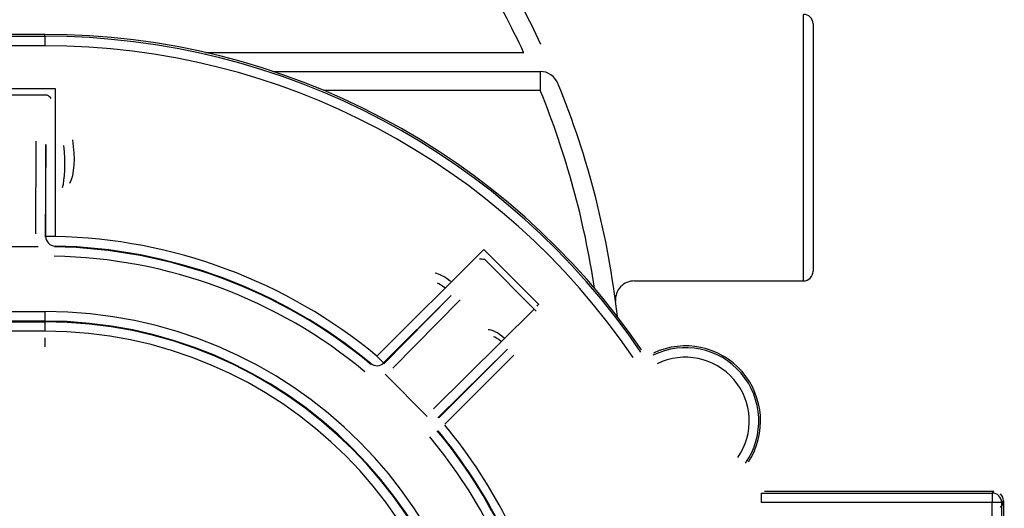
# Model space of a CAD drawing. Header units: inches. Extents: x 136.3 to 172.2, y 89.4 to 124.6.
# Tile 11 of 12: x 157 to 170, y 110.3 to 116.8. Entities that reach past the tile are written whole.
import ezdxf

# ---------------------------------------------------------------- set-up
doc = ezdxf.new("R2010")
doc.units = ezdxf.units.IN
doc.header["$MEASUREMENT"] = 0
doc.layers.add('N0', color=255, linetype='Continuous')

msp = doc.modelspace()

# ---------------------------------------------------------------- linework, layer by layer
at = {"layer": 'N0', "color": 255}
for p, q in [((167.347, 113.311), (167.347, 116.829)), ((167.473, 116.703), (167.473, 113.437)), ((157.331, 116.564), (148.914, 116.564)), ((148.914, 116.54), (157.331, 116.54)), ((157.331, 116.54), (157.331, 116.564)), ((157.331, 116.54), (157.331, 116.415)), ((157.331, 116.415), (148.914, 116.415)), ((159.449, 116.326), (163.652, 116.326)), ((160.347, 116.075), (163.871, 116.075)), ((163.871, 116.075), (163.871, 115.824)), ((156.19, 115.849), (157.468, 115.849)), ((157.468, 115.849), (157.468, 113.896)), ((157.362, 115.762), (156.295, 115.762)), ((163.871, 115.824), (161.016, 115.824)), ((157.209, 113.932), (157.217, 115.156)), ((157.342, 115.113), (157.334, 113.889)), ((157.342, 113.896), (157.342, 115.113)), ((157.468, 113.896), (157.342, 113.896)), ((157.242, 113.761), (156.415, 113.761)), ((161.715, 112.317), (163.125, 113.727)), ((163.125, 113.727), (163.854, 112.998)), ((163.792, 112.937), (163.138, 113.591)), ((165.115, 113.311), (167.347, 113.311)), ((162.693, 113.118), (161.803, 112.228)), ((161.804, 112.217), (162.693, 113.118)), ((162.812, 113.06), (161.923, 112.159)), ((148.914, 112.906), (157.331, 112.906)), ((157.331, 112.906), (157.331, 112.78)), ((162.46, 111.622), (163.792, 112.937)), ((157.331, 112.78), (148.914, 112.78)), ((148.914, 112.771), (157.331, 112.771)), ((157.331, 112.78), (157.331, 112.771)), ((157.331, 112.771), (157.331, 112.646)), ((157.331, 112.646), (148.914, 112.646)), ((157.331, 112.558), (157.331, 112.44)), ((163.438, 112.41), (162.519, 111.503)), ((162.53, 111.502), (163.438, 112.41)), ((163.52, 112.329), (162.611, 111.42)), ((161.715, 112.317), (161.803, 112.228)), ((162.379, 111.52), (161.822, 112.078)), ((166.786, 110.51), (166.786, 110.385)), ((166.786, 110.51), (169.836, 110.51)), ((166.832, 110.534), (169.86, 110.534)), ((169.836, 110.51), (169.86, 110.534)), ((169.836, 110.51), (169.836, 110.385)), ((169.836, 110.385), (166.786, 110.385)), ((169.836, 108.623), (169.836, 110.385)), ((169.961, 110.385), (169.836, 110.385)), ((169.985, 110.409), (169.961, 110.385)), ((169.961, 110.385), (169.961, 108.623)), ((169.985, 110.409), (169.985, 108.646))]:
    msp.add_line(p, q, dxfattribs=at)
for points in [[(163.839, 116.827, 2.052268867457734e-289, 2.052268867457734e-289, -0.012623), (164.102, 116.366, 2.052268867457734e-289, 2.052268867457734e-289, -0.01407), (164.343, 115.883, 2.052268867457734e-289, 2.052268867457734e-289, -0.013929), (164.556, 115.391, 2.052268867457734e-289, 2.052268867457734e-289, -0.014468), (164.742, 114.882, 2.052268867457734e-289, 2.052268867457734e-289, -0.014576), (164.898, 114.364, 2.052268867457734e-289, 2.052268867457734e-289, -0.014709), (165.022, 113.84, 2.052268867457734e-289, 2.052268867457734e-289, -0.019368), (165.115, 113.311, 2.052268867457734e-289, 2.052268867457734e-289, 0)], [(163.652, 116.326, 2.052268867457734e-289, 2.052268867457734e-289, 0), (163.696, 116.347, 2.052268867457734e-289, 2.052268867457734e-289, 0), (163.739, 116.367, 2.052268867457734e-289, 2.052268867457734e-289, 0), (163.779, 116.385, 2.052268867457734e-289, 2.052268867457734e-289, 0), (163.813, 116.401, 2.052268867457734e-289, 2.052268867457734e-289, 0), (163.841, 116.414, 2.052268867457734e-289, 2.052268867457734e-289, 0), (163.862, 116.424, 2.052268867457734e-289, 2.052268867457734e-289, 0), (163.875, 116.43, 2.052268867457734e-289, 2.052268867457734e-289, 0), (163.88, 116.432, 2.052268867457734e-289, 2.052268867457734e-289, 0)], [(163.88, 116.432, 2.052268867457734e-289, 2.052268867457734e-289, -0.002631), (163.912, 116.364, 2.052268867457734e-289, 2.052268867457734e-289, -0.002798), (163.946, 116.288, 2.052268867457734e-289, 2.052268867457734e-289, -0.001635), (163.98, 116.212, 2.052268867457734e-289, 2.052268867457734e-289, -0.001741), (164.012, 116.139, 2.052268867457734e-289, 2.052268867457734e-289, -0.00181), (164.043, 116.065, 2.052268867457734e-289, 2.052268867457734e-289, -0.001719), (164.074, 115.99, 2.052268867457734e-289, 2.052268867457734e-289, -0.00066), (164.104, 115.919, 2.052268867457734e-289, 2.052268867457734e-289, 0)], [(163.871, 116.075, 2.052268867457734e-289, 2.052268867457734e-289, -0.995489), (163.842, 116.111, 2.052268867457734e-289, 2.052268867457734e-289, 0.002329), (163.814, 116.145, 2.052268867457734e-289, 2.052268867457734e-289, 0.002291), (163.781, 116.183, 2.052268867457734e-289, 2.052268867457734e-289, 0.002644), (163.749, 116.22, 2.052268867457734e-289, 2.052268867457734e-289, 0.005264), (163.713, 116.26, 2.052268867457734e-289, 2.052268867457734e-289, 0.002774), (163.683, 116.293, 2.052268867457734e-289, 2.052268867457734e-289, 0.003622), (163.652, 116.326, 2.052268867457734e-289, 2.052268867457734e-289, 0)], [(157.362, 115.762, 2.052268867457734e-289, 2.052268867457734e-289, -0.000314), (157.378, 115.775, 2.052268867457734e-289, 2.052268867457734e-289, 0.000445), (157.396, 115.79, 2.052268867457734e-289, 2.052268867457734e-289, -0.000059), (157.412, 115.803, 2.052268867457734e-289, 2.052268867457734e-289, -0.00089), (157.43, 115.818, 2.052268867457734e-289, 2.052268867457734e-289, -0.000914), (157.45, 115.834, 2.052268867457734e-289, 2.052268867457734e-289, -0.0003), (157.466, 115.847, 2.052268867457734e-289, 2.052268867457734e-289, -0.998943), (157.468, 115.849, 2.052268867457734e-289, 2.052268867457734e-289, 0)], [(157.468, 115.849, 2.052268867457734e-289, 2.052268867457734e-289, 0.999282), (157.467, 115.846, 2.052268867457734e-289, 2.052268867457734e-289, 0.000206), (157.459, 115.827, 2.052268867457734e-289, 2.052268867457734e-289, 0.000622), (157.449, 115.803, 2.052268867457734e-289, 2.052268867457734e-289, 0.000595), (157.44, 115.78, 2.052268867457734e-289, 2.052268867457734e-289, 0.000037), (157.432, 115.761, 2.052268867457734e-289, 2.052268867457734e-289, -0.000298), (157.423, 115.739, 2.052268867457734e-289, 2.052268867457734e-289, 0.000211), (157.415, 115.719, 2.052268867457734e-289, 2.052268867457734e-289, 0)], [(163.871, 115.824, 2.052268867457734e-289, 2.052268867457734e-289, 0), (163.917, 115.842, 2.052268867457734e-289, 2.052268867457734e-289, 0), (163.96, 115.86, 2.052268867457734e-289, 2.052268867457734e-289, 0), (164.001, 115.877, 2.052268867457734e-289, 2.052268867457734e-289, 0), (164.036, 115.891, 2.052268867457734e-289, 2.052268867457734e-289, 0), (164.065, 115.903, 2.052268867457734e-289, 2.052268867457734e-289, 0), (164.086, 115.911, 2.052268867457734e-289, 2.052268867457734e-289, 0), (164.1, 115.917, 2.052268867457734e-289, 2.052268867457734e-289, 0), (164.104, 115.919, 2.052268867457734e-289, 2.052268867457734e-289, 0)], [(157.342, 115.113, 2.052268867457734e-289, 2.052268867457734e-289, 0), (157.34, 115.121, 2.052268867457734e-289, 2.052268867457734e-289, 0), (157.332, 115.129, 2.052268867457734e-289, 2.052268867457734e-289, 0), (157.32, 115.137, 2.052268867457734e-289, 2.052268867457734e-289, 0), (157.305, 115.143, 2.052268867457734e-289, 2.052268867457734e-289, 0), (157.286, 115.149, 2.052268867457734e-289, 2.052268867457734e-289, 0), (157.264, 115.153, 2.052268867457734e-289, 2.052268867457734e-289, 0), (157.241, 115.155, 2.052268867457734e-289, 2.052268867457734e-289, 0), (157.217, 115.156, 2.052268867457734e-289, 2.052268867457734e-289, 0)], [(157.268, 113.768, 2.052268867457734e-289, 2.052268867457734e-289, -0.052652), (157.248, 113.796, 2.052268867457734e-289, 2.052268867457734e-289, -0.007375), (157.237, 113.809, 2.052268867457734e-289, 2.052268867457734e-289, -0.028992), (157.225, 113.824, 2.052268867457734e-289, 2.052268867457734e-289, -0.05359), (157.216, 113.842, 2.052268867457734e-289, 2.052268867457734e-289, -0.074163), (157.211, 113.87, 2.052268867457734e-289, 2.052268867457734e-289, -0.023779), (157.211, 113.896, 2.052268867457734e-289, 2.052268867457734e-289, -0.037304), (157.209, 113.932, 2.052268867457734e-289, 2.052268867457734e-289, 0)], [(157.334, 113.889, 2.052268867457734e-289, 2.052268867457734e-289, 0), (157.332, 113.897, 2.052268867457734e-289, 2.052268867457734e-289, 0), (157.324, 113.905, 2.052268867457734e-289, 2.052268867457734e-289, 0), (157.313, 113.913, 2.052268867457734e-289, 2.052268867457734e-289, 0), (157.297, 113.919, 2.052268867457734e-289, 2.052268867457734e-289, 0), (157.278, 113.925, 2.052268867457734e-289, 2.052268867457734e-289, 0), (157.256, 113.929, 2.052268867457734e-289, 2.052268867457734e-289, 0), (157.233, 113.931, 2.052268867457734e-289, 2.052268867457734e-289, 0), (157.209, 113.932, 2.052268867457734e-289, 2.052268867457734e-289, 0)], [(157.334, 113.889, 2.052268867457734e-289, 2.052268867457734e-289, 0.00007), (157.336, 113.89, 2.052268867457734e-289, 2.052268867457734e-289, -0.000007), (157.336, 113.891, 2.052268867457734e-289, 2.052268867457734e-289, -0.000058), (157.338, 113.892, 2.052268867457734e-289, 2.052268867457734e-289, -0.000087), (157.339, 113.893, 2.052268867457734e-289, 2.052268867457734e-289, -0.000044), (157.34, 113.894, 2.052268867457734e-289, 2.052268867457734e-289, 0.000025), (157.341, 113.895, 2.052268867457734e-289, 2.052268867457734e-289, -0.000043), (157.342, 113.896, 2.052268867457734e-289, 2.052268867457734e-289, 0)], [(157.334, 113.889, 2.052268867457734e-289, 2.052268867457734e-289, 0.010883), (157.335, 113.872, 2.052268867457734e-289, 2.052268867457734e-289, 0.006126), (157.335, 113.865, 2.052268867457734e-289, 2.052268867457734e-289, 0.025099), (157.335, 113.857, 2.052268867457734e-289, 2.052268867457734e-289, 0.043489), (157.337, 113.849, 2.052268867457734e-289, 2.052268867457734e-289, 0.066602), (157.342, 113.838, 2.052268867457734e-289, 2.052268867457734e-289, 0.028724), (157.349, 113.827, 2.052268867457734e-289, 2.052268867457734e-289, 0.145199), (157.358, 113.813, 2.052268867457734e-289, 2.052268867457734e-289, 0)], [(157.468, 113.896, 2.052268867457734e-289, 2.052268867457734e-289, 0), (157.467, 113.872, 2.052268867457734e-289, 2.052268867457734e-289, 0), (157.467, 113.849, 2.052268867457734e-289, 2.052268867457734e-289, 0), (157.467, 113.827, 2.052268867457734e-289, 2.052268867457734e-289, 0), (157.466, 113.808, 2.052268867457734e-289, 2.052268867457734e-289, 0), (157.466, 113.793, 2.052268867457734e-289, 2.052268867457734e-289, 0), (157.466, 113.781, 2.052268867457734e-289, 2.052268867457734e-289, 0), (157.465, 113.774, 2.052268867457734e-289, 2.052268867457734e-289, 0), (157.465, 113.771, 2.052268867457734e-289, 2.052268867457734e-289, 0)], [(157.454, 113.637, 2.052268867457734e-289, 2.052268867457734e-289, -0.843592), (157.422, 113.638, 2.052268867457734e-289, 2.052268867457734e-289, -0.060602), (157.387, 113.643, 2.052268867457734e-289, 2.052268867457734e-289, -0.036786), (157.357, 113.653, 2.052268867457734e-289, 2.052268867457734e-289, -0.033997), (157.327, 113.669, 2.052268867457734e-289, 2.052268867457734e-289, -0.053659), (157.288, 113.699, 2.052268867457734e-289, 2.052268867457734e-289, -0.059775), (157.259, 113.733, 2.052268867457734e-289, 2.052268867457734e-289, -0.960064), (157.242, 113.761, 2.052268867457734e-289, 2.052268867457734e-289, 0)], [(157.242, 113.761, 2.052268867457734e-289, 2.052268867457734e-289, 0.036701), (157.245, 113.761, 2.052268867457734e-289, 2.052268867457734e-289, -0.014618), (157.249, 113.761, 2.052268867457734e-289, 2.052268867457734e-289, 0.035124), (157.254, 113.761, 2.052268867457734e-289, 2.052268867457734e-289, 0.071767), (157.258, 113.762, 2.052268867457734e-289, 2.052268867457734e-289, 0.04549), (157.261, 113.764, 2.052268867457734e-289, 2.052268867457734e-289, 0.000802), (157.264, 113.767, 2.052268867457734e-289, 2.052268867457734e-289, 0.103958), (157.268, 113.768, 2.052268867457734e-289, 2.052268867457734e-289, 0)], [(157.358, 113.813, 2.052268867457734e-289, 2.052268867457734e-289, -0.579771), (157.346, 113.813, 2.052268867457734e-289, 2.052268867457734e-289, 0.026713), (157.332, 113.807, 2.052268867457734e-289, 2.052268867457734e-289, 0.011834), (157.318, 113.8, 2.052268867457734e-289, 2.052268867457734e-289, 0.010313), (157.305, 113.793, 2.052268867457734e-289, 2.052268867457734e-289, 0.011882), (157.291, 113.784, 2.052268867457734e-289, 2.052268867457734e-289, 0.003937), (157.28, 113.776, 2.052268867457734e-289, 2.052268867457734e-289, 0.008145), (157.268, 113.768, 2.052268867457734e-289, 2.052268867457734e-289, 0)], [(157.358, 113.813, 2.052268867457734e-289, 2.052268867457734e-289, -0.986718), (157.367, 113.801, 2.052268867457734e-289, 2.052268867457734e-289, 0.043049), (157.38, 113.787, 2.052268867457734e-289, 2.052268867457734e-289, 0.048841), (157.395, 113.777, 2.052268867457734e-289, 2.052268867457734e-289, 0.026857), (157.408, 113.771, 2.052268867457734e-289, 2.052268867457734e-289, 0.02778), (157.421, 113.766, 2.052268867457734e-289, 2.052268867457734e-289, 0.066859), (157.439, 113.763, 2.052268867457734e-289, 2.052268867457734e-289, 0.834915), (157.457, 113.762, 2.052268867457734e-289, 2.052268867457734e-289, 0)], [(157.457, 113.762, 2.052268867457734e-289, 2.052268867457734e-289, 0), (157.457, 113.759, 2.052268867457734e-289, 2.052268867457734e-289, 0), (157.457, 113.752, 2.052268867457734e-289, 2.052268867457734e-289, 0), (157.456, 113.74, 2.052268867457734e-289, 2.052268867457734e-289, 0), (157.456, 113.725, 2.052268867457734e-289, 2.052268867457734e-289, 0), (157.456, 113.706, 2.052268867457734e-289, 2.052268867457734e-289, 0), (157.455, 113.684, 2.052268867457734e-289, 2.052268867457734e-289, 0), (157.455, 113.661, 2.052268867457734e-289, 2.052268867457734e-289, 0), (157.454, 113.637, 2.052268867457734e-289, 2.052268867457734e-289, 0)], [(157.465, 113.771, 2.052268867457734e-289, 2.052268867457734e-289, 0.999866), (157.464, 113.77, 2.052268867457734e-289, 2.052268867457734e-289, 0.000022), (157.463, 113.769, 2.052268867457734e-289, 2.052268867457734e-289, 0.000069), (157.462, 113.767, 2.052268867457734e-289, 2.052268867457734e-289, 0.000079), (157.46, 113.766, 2.052268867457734e-289, 2.052268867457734e-289, 0.000027), (157.459, 113.765, 2.052268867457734e-289, 2.052268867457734e-289, -0.000044), (157.458, 113.763, 2.052268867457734e-289, 2.052268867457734e-289, 0.000033), (157.457, 113.762, 2.052268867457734e-289, 2.052268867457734e-289, 0)], [(163.07, 113.598, 2.052268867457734e-289, 2.052268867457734e-289, 0.000229), (163.078, 113.617, 2.052268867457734e-289, 2.052268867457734e-289, -0.000323), (163.088, 113.639, 2.052268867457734e-289, 2.052268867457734e-289, 0.00004), (163.096, 113.659, 2.052268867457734e-289, 2.052268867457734e-289, 0.000646), (163.105, 113.681, 2.052268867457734e-289, 2.052268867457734e-289, 0.000675), (163.115, 113.705, 2.052268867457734e-289, 2.052268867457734e-289, 0.000223), (163.124, 113.725, 2.052268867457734e-289, 2.052268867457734e-289, 0.99922), (163.125, 113.727, 2.052268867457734e-289, 2.052268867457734e-289, 0)], [(163.125, 113.727, 2.052268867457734e-289, 2.052268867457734e-289, -0.998967), (163.125, 113.725, 2.052268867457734e-289, 2.052268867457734e-289, -0.000293), (163.127, 113.704, 2.052268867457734e-289, 2.052268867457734e-289, -0.000892), (163.13, 113.679, 2.052268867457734e-289, 2.052268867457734e-289, -0.00087), (163.132, 113.655, 2.052268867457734e-289, 2.052268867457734e-289, -0.000058), (163.134, 113.635, 2.052268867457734e-289, 2.052268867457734e-289, 0.000434), (163.136, 113.612, 2.052268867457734e-289, 2.052268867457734e-289, -0.000306), (163.138, 113.591, 2.052268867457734e-289, 2.052268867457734e-289, 0)], [(165.068, 113.305, 2.052268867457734e-289, 2.052268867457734e-289, -0.007778), (165.084, 113.2, 2.052268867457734e-289, 2.052268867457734e-289, 0.002569), (165.104, 113.079, 2.052268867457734e-289, 2.052268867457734e-289, -0.007202), (165.124, 112.954, 2.052268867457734e-289, 2.052268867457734e-289, -0.01319), (165.14, 112.818, 2.052268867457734e-289, 2.052268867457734e-289, -0.008111), (165.149, 112.689, 2.052268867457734e-289, 2.052268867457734e-289, 0.000366), (165.155, 112.574, 2.052268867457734e-289, 2.052268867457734e-289, -0.020696), (165.163, 112.463, 2.052268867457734e-289, 2.052268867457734e-289, 0)], [(166.199, 112.357, 2.052268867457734e-289, 2.052268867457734e-289, 0.992166), (166.196, 112.438, 2.052268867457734e-289, 2.052268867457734e-289, 0.00712), (166.187, 112.599, 2.052268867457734e-289, 2.052268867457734e-289, 0.005589), (166.176, 112.736, 2.052268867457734e-289, 2.052268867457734e-289, 0.005862), (166.16, 112.885, 2.052268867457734e-289, 2.052268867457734e-289, 0.005757), (166.14, 113.044, 2.052268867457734e-289, 2.052268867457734e-289, 0.001909), (166.12, 113.179, 2.052268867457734e-289, 2.052268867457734e-289, 0.972097), (166.102, 113.311, 2.052268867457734e-289, 2.052268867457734e-289, 0)], [(166.346, 113.311, 2.052268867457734e-289, 2.052268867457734e-289, -0.979131), (166.366, 113.171, 2.052268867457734e-289, 2.052268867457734e-289, -0.004601), (166.389, 113.011, 2.052268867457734e-289, 2.052268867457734e-289, -0.007471), (166.41, 112.836, 2.052268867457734e-289, 2.052268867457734e-289, -0.005368), (166.425, 112.67, 2.052268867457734e-289, 2.052268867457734e-289, -0.005939), (166.436, 112.499, 2.052268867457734e-289, 2.052268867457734e-289, -0.00467), (166.444, 112.331, 2.052268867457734e-289, 2.052268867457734e-289, -0.987285), (166.45, 112.198, 2.052268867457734e-289, 2.052268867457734e-289, 0)], [(162.812, 113.06, 2.052268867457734e-289, 2.052268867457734e-289, 0), (162.795, 113.076, 2.052268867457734e-289, 2.052268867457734e-289, 0), (162.776, 113.091, 2.052268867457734e-289, 2.052268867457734e-289, 0), (162.758, 113.103, 2.052268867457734e-289, 2.052268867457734e-289, 0), (162.741, 113.113, 2.052268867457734e-289, 2.052268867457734e-289, 0), (162.725, 113.119, 2.052268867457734e-289, 2.052268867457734e-289, 0), (162.712, 113.122, 2.052268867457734e-289, 2.052268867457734e-289, 0), (162.701, 113.122, 2.052268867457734e-289, 2.052268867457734e-289, 0), (162.693, 113.118, 2.052268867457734e-289, 2.052268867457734e-289, 0)], [(163.815, 112.911, 2.052268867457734e-289, 2.052268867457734e-289, -0.001783), (163.821, 112.924, 2.052268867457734e-289, 2.052268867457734e-289, -0.000086), (163.826, 112.936, 2.052268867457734e-289, 2.052268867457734e-289, -0.001518), (163.832, 112.951, 2.052268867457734e-289, 2.052268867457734e-289, -0.001983), (163.839, 112.965, 2.052268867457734e-289, 2.052268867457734e-289, -0.000681), (163.845, 112.978, 2.052268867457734e-289, 2.052268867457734e-289, 0.001291), (163.851, 112.992, 2.052268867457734e-289, 2.052268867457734e-289, 0.999051), (163.854, 112.998, 2.052268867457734e-289, 2.052268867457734e-289, 0)], [(163.854, 112.998, 2.052268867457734e-289, 2.052268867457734e-289, 0.998084), (163.855, 112.992, 2.052268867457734e-289, 2.052268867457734e-289, 0.002651), (163.857, 112.979, 2.052268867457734e-289, 2.052268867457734e-289, -0.002229), (163.859, 112.967, 2.052268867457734e-289, 2.052268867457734e-289, -0.005441), (163.86, 112.953, 2.052268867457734e-289, 2.052268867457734e-289, -0.003773), (163.862, 112.94, 2.052268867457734e-289, 2.052268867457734e-289, 0.000003), (163.863, 112.928, 2.052268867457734e-289, 2.052268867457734e-289, -0.004069), (163.864, 112.916, 2.052268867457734e-289, 2.052268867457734e-289, 0)], [(163.864, 112.916, 2.052268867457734e-289, 2.052268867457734e-289, 0), (163.858, 112.916, 2.052268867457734e-289, 2.052268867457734e-289, 0), (163.852, 112.915, 2.052268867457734e-289, 2.052268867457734e-289, 0), (163.845, 112.914, 2.052268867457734e-289, 2.052268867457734e-289, 0), (163.839, 112.914, 2.052268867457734e-289, 2.052268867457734e-289, 0), (163.833, 112.913, 2.052268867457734e-289, 2.052268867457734e-289, 0), (163.827, 112.913, 2.052268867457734e-289, 2.052268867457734e-289, 0), (163.821, 112.912, 2.052268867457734e-289, 2.052268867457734e-289, 0), (163.815, 112.911, 2.052268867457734e-289, 2.052268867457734e-289, 0)], [(154.253, 112.44, 2.052268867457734e-289, 2.052268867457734e-289, -1), (154.571, 112.44, 2.052268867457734e-289, 2.052268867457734e-289, 0), (155.037, 112.44, 2.052268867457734e-289, 2.052268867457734e-289, 0), (155.509, 112.44, 2.052268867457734e-289, 2.052268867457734e-289, 0), (156.013, 112.44, 2.052268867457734e-289, 2.052268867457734e-289, 0), (156.478, 112.44, 2.052268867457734e-289, 2.052268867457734e-289, 0), (156.935, 112.44, 2.052268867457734e-289, 2.052268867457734e-289, 0), (157.331, 112.44, 2.052268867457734e-289, 2.052268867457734e-289, 0)], [(157.331, 112.558, 2.052268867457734e-289, 2.052268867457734e-289, 0), (156.935, 112.558, 2.052268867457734e-289, 2.052268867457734e-289, 0), (156.468, 112.558, 2.052268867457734e-289, 2.052268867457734e-289, 0), (156.002, 112.558, 2.052268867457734e-289, 2.052268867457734e-289, 0), (155.582, 112.558, 2.052268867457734e-289, 2.052268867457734e-289, 0), (155.116, 112.558, 2.052268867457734e-289, 2.052268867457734e-289, 0), (154.65, 112.558, 2.052268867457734e-289, 2.052268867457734e-289, 0), (154.253, 112.558, 2.052268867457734e-289, 2.052268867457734e-289, 0)], [(162.859, 107.03, 2.052268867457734e-289, 2.052268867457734e-289, 0.067581), (162.758, 108.112, 2.052268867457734e-289, 2.052268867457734e-289, 0.048953), (162.443, 109.148, 2.052268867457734e-289, 2.052268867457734e-289, 0.049699), (161.932, 110.105, 2.052268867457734e-289, 2.052268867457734e-289, 0.04846), (161.244, 110.943, 2.052268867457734e-289, 2.052268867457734e-289, 0.049587), (160.405, 111.631, 2.052268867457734e-289, 2.052268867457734e-289, 0.048096), (159.45, 112.144, 2.052268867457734e-289, 2.052268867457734e-289, 0.049395), (158.411, 112.458, 2.052268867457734e-289, 2.052268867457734e-289, 0.043506), (157.331, 112.558, 2.052268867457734e-289, 2.052268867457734e-289, 0)], [(157.331, 112.44, 2.052268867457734e-289, 2.052268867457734e-289, -0.071718), (158.389, 112.342, 2.052268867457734e-289, 2.052268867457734e-289, -0.04939), (159.405, 112.034, 2.052268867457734e-289, 2.052268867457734e-289, -0.048087), (160.34, 111.533, 2.052268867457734e-289, 2.052268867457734e-289, -0.049581), (161.161, 110.86, 2.052268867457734e-289, 2.052268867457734e-289, -0.048449), (161.834, 110.039, 2.052268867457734e-289, 2.052268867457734e-289, -0.049693), (162.334, 109.103, 2.052268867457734e-289, 2.052268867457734e-289, -0.048939), (162.642, 108.09, 2.052268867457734e-289, 2.052268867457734e-289, -0.041757), (162.741, 107.03, 2.052268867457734e-289, 2.052268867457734e-289, 0)], [(163.52, 112.329, 2.052268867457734e-289, 2.052268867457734e-289, 0), (163.504, 112.344, 2.052268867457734e-289, 2.052268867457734e-289, 0), (163.489, 112.36, 2.052268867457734e-289, 2.052268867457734e-289, 0), (163.475, 112.374, 2.052268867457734e-289, 2.052268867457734e-289, 0), (163.462, 112.386, 2.052268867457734e-289, 2.052268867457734e-289, 0), (163.452, 112.396, 2.052268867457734e-289, 2.052268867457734e-289, 0), (163.445, 112.404, 2.052268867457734e-289, 2.052268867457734e-289, 0), (163.44, 112.409, 2.052268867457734e-289, 2.052268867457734e-289, 0), (163.438, 112.41, 2.052268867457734e-289, 2.052268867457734e-289, 0)], [(165.2, 112.371, 2.052268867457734e-289, 2.052268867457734e-289, 0), (165.198, 112.369, 2.052268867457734e-289, 2.052268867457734e-289, 0), (165.192, 112.365, 2.052268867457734e-289, 2.052268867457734e-289, 0), (165.182, 112.358, 2.052268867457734e-289, 2.052268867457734e-289, 0), (165.169, 112.35, 2.052268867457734e-289, 2.052268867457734e-289, 0), (165.154, 112.339, 2.052268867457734e-289, 2.052268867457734e-289, 0), (165.136, 112.327, 2.052268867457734e-289, 2.052268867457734e-289, 0), (165.116, 112.314, 2.052268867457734e-289, 2.052268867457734e-289, 0), (165.096, 112.3, 2.052268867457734e-289, 2.052268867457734e-289, 0)], [(165.2, 112.371, 2.052268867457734e-289, 2.052268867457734e-289, 0), (165.201, 112.375, 2.052268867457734e-289, 2.052268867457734e-289, 0), (165.203, 112.379, 2.052268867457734e-289, 2.052268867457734e-289, 0), (165.204, 112.384, 2.052268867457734e-289, 2.052268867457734e-289, 0), (165.205, 112.388, 2.052268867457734e-289, 2.052268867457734e-289, 0), (165.206, 112.393, 2.052268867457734e-289, 2.052268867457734e-289, 0), (165.208, 112.397, 2.052268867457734e-289, 2.052268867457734e-289, 0), (165.209, 112.401, 2.052268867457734e-289, 2.052268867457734e-289, 0)], [(165.2, 112.371, 2.052268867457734e-289, 2.052268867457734e-289, 0.085186), (165.218, 112.348, 2.052268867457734e-289, 2.052268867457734e-289, 0.077243), (165.233, 112.334, 2.052268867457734e-289, 2.052268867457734e-289, 0.03999), (165.248, 112.326, 2.052268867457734e-289, 2.052268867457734e-289, 0.032153), (165.266, 112.319, 2.052268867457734e-289, 2.052268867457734e-289, 0.034447), (165.285, 112.315, 2.052268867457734e-289, 2.052268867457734e-289, 0.036934), (165.303, 112.313, 2.052268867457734e-289, 2.052268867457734e-289, -0.772137), (165.36, 112.329, 2.052268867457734e-289, 2.052268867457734e-289, 0)], [(165.366, 112.358, 2.052268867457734e-289, 2.052268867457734e-289, -0.10322), (165.335, 112.346, 2.052268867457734e-289, 2.052268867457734e-289, -0.077404), (165.312, 112.343, 2.052268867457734e-289, 2.052268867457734e-289, -0.040154), (165.291, 112.346, 2.052268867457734e-289, 2.052268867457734e-289, -0.031387), (165.274, 112.35, 2.052268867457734e-289, 2.052268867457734e-289, -0.027823), (165.259, 112.356, 2.052268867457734e-289, 2.052268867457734e-289, -0.030575), (165.246, 112.363, 2.052268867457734e-289, 2.052268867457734e-289, 0.819583), (165.209, 112.401, 2.052268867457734e-289, 2.052268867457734e-289, 0)], [(165.366, 112.358, 2.052268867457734e-289, 2.052268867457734e-289, 0.000434), (165.365, 112.354, 2.052268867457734e-289, 2.052268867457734e-289, -0.000643), (165.364, 112.349, 2.052268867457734e-289, 2.052268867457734e-289, 0.000228), (165.363, 112.345, 2.052268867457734e-289, 2.052268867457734e-289, 0.001104), (165.362, 112.34, 2.052268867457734e-289, 2.052268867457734e-289, 0.00109), (165.361, 112.335, 2.052268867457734e-289, 2.052268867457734e-289, 0.000371), (165.36, 112.331, 2.052268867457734e-289, 2.052268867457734e-289, 0.998519), (165.36, 112.329, 2.052268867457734e-289, 2.052268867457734e-289, 0)], [(165.36, 112.329, 2.052268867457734e-289, 2.052268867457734e-289, 0), (165.361, 112.326, 2.052268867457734e-289, 2.052268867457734e-289, 0), (165.364, 112.32, 2.052268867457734e-289, 2.052268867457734e-289, 0), (165.37, 112.309, 2.052268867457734e-289, 2.052268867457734e-289, 0), (165.376, 112.295, 2.052268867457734e-289, 2.052268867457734e-289, 0), (165.385, 112.278, 2.052268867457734e-289, 2.052268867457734e-289, 0), (165.394, 112.259, 2.052268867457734e-289, 2.052268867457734e-289, 0), (165.405, 112.238, 2.052268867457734e-289, 2.052268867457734e-289, 0), (165.415, 112.216, 2.052268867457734e-289, 2.052268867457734e-289, 0)], [(161.635, 112.209, 2.052268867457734e-289, 2.052268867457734e-289, 0), (161.633, 112.206, 2.052268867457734e-289, 2.052268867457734e-289, 0), (161.628, 112.201, 2.052268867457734e-289, 2.052268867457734e-289, 0), (161.621, 112.192, 2.052268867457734e-289, 2.052268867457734e-289, 0), (161.611, 112.18, 2.052268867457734e-289, 2.052268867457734e-289, 0), (161.599, 112.165, 2.052268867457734e-289, 2.052268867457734e-289, 0), (161.585, 112.148, 2.052268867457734e-289, 2.052268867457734e-289, 0), (161.57, 112.131, 2.052268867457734e-289, 2.052268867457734e-289, 0), (161.555, 112.112, 2.052268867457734e-289, 2.052268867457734e-289, 0)], [(161.715, 112.317, 2.052268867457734e-289, 2.052268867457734e-289, 0), (161.699, 112.298, 2.052268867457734e-289, 2.052268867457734e-289, 0), (161.684, 112.28, 2.052268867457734e-289, 2.052268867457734e-289, 0), (161.67, 112.264, 2.052268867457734e-289, 2.052268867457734e-289, 0), (161.658, 112.249, 2.052268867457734e-289, 2.052268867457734e-289, 0), (161.648, 112.237, 2.052268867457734e-289, 2.052268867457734e-289, 0), (161.641, 112.228, 2.052268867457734e-289, 2.052268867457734e-289, 0), (161.636, 112.223, 2.052268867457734e-289, 2.052268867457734e-289, 0), (161.634, 112.22, 2.052268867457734e-289, 2.052268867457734e-289, 0)], [(161.635, 112.209, 2.052268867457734e-289, 2.052268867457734e-289, 0.999869), (161.635, 112.21, 2.052268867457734e-289, 2.052268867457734e-289, 0.000022), (161.635, 112.211, 2.052268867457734e-289, 2.052268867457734e-289, 0.000067), (161.635, 112.213, 2.052268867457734e-289, 2.052268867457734e-289, 0.000077), (161.635, 112.215, 2.052268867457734e-289, 2.052268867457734e-289, 0.000027), (161.634, 112.217, 2.052268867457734e-289, 2.052268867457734e-289, -0.000043), (161.634, 112.219, 2.052268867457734e-289, 2.052268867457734e-289, 0.000032), (161.634, 112.22, 2.052268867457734e-289, 2.052268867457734e-289, 0)], [(161.635, 112.209, 2.052268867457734e-289, 2.052268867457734e-289, 0.090551), (161.655, 112.194, 2.052268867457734e-289, 2.052268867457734e-289, 0.070734), (161.671, 112.184, 2.052268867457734e-289, 2.052268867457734e-289, 0.033134), (161.685, 112.18, 2.052268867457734e-289, 2.052268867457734e-289, 0.028301), (161.7, 112.177, 2.052268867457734e-289, 2.052268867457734e-289, 0.036228), (161.713, 112.176, 2.052268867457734e-289, 2.052268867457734e-289, 0.073214), (161.732, 112.18, 2.052268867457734e-289, 2.052268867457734e-289, 0.021907), (161.757, 112.187, 2.052268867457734e-289, 2.052268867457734e-289, 0)], [(161.757, 112.187, 2.052268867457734e-289, 2.052268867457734e-289, 0.030991), (161.763, 112.19, 2.052268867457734e-289, 2.052268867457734e-289, -0.009497), (161.771, 112.193, 2.052268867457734e-289, 2.052268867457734e-289, 0.02639), (161.779, 112.196, 2.052268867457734e-289, 2.052268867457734e-289, 0.052246), (161.787, 112.201, 2.052268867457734e-289, 2.052268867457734e-289, 0.03356), (161.793, 112.207, 2.052268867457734e-289, 2.052268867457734e-289, -0.001115), (161.798, 112.212, 2.052268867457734e-289, 2.052268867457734e-289, 0.063286), (161.804, 112.217, 2.052268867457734e-289, 2.052268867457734e-289, 0)], [(161.803, 112.228, 2.052268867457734e-289, 2.052268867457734e-289, -0.000038), (161.803, 112.227, 2.052268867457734e-289, 2.052268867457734e-289, 0.000017), (161.803, 112.225, 2.052268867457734e-289, 2.052268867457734e-289, -0.000037), (161.804, 112.224, 2.052268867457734e-289, 2.052268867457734e-289, -0.000071), (161.804, 112.222, 2.052268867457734e-289, 2.052268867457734e-289, -0.000045), (161.804, 112.22, 2.052268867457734e-289, 2.052268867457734e-289, -0.000002), (161.804, 112.219, 2.052268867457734e-289, 2.052268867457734e-289, 0.000062), (161.804, 112.217, 2.052268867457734e-289, 2.052268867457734e-289, 0)], [(161.923, 112.159, 2.052268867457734e-289, 2.052268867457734e-289, 0), (161.906, 112.176, 2.052268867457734e-289, 2.052268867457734e-289, 0), (161.887, 112.19, 2.052268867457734e-289, 2.052268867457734e-289, 0), (161.869, 112.203, 2.052268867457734e-289, 2.052268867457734e-289, 0), (161.852, 112.212, 2.052268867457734e-289, 2.052268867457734e-289, 0), (161.836, 112.219, 2.052268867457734e-289, 2.052268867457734e-289, 0), (161.823, 112.222, 2.052268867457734e-289, 2.052268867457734e-289, 0), (161.812, 112.221, 2.052268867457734e-289, 2.052268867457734e-289, 0), (161.804, 112.217, 2.052268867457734e-289, 2.052268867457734e-289, 0)], [(165.415, 112.216, 2.052268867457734e-289, 2.052268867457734e-289, 0.954798), (165.367, 112.195, 2.052268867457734e-289, 2.052268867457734e-289, -0.051745), (165.324, 112.186, 2.052268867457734e-289, 2.052268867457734e-289, -0.068091), (165.26, 112.189, 2.052268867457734e-289, 2.052268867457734e-289, -0.057049), (165.197, 112.208, 2.052268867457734e-289, 2.052268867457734e-289, -0.071575), (165.149, 112.236, 2.052268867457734e-289, 2.052268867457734e-289, -0.069314), (165.124, 112.265, 2.052268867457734e-289, 2.052268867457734e-289, -0.048356), (165.096, 112.3, 2.052268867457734e-289, 2.052268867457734e-289, 0)], [(161.822, 112.078, 2.052268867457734e-289, 2.052268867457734e-289, -0.976546), (161.792, 112.064, 2.052268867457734e-289, 2.052268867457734e-289, -0.045209), (161.76, 112.054, 2.052268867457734e-289, 2.052268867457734e-289, -0.039755), (161.725, 112.05, 2.052268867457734e-289, 2.052268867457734e-289, -0.048259), (161.671, 112.053, 2.052268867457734e-289, 2.052268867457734e-289, -0.077544), (161.617, 112.068, 2.052268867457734e-289, 2.052268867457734e-289, -0.064396), (161.588, 112.087, 2.052268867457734e-289, 2.052268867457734e-289, -0.057651), (161.555, 112.112, 2.052268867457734e-289, 2.052268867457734e-289, 0)], [(161.811, 112.093, 2.052268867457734e-289, 2.052268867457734e-289, 0.009206), (161.805, 112.107, 2.052268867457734e-289, 2.052268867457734e-289, 0.005603), (161.8, 112.121, 2.052268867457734e-289, 2.052268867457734e-289, 0.013393), (161.793, 112.137, 2.052268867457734e-289, 2.052268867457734e-289, 0.01053), (161.786, 112.152, 2.052268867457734e-289, 2.052268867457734e-289, 0.012978), (161.777, 112.166, 2.052268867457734e-289, 2.052268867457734e-289, 0.027682), (161.769, 112.179, 2.052268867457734e-289, 2.052268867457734e-289, 0.152528), (161.757, 112.187, 2.052268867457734e-289, 2.052268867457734e-289, 0)], [(161.923, 112.159, 2.052268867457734e-289, 2.052268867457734e-289, -0.668285), (161.906, 112.142, 2.052268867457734e-289, 2.052268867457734e-289, -0.020126), (161.894, 112.13, 2.052268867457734e-289, 2.052268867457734e-289, -0.050773), (161.878, 112.118, 2.052268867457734e-289, 2.052268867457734e-289, -0.042053), (161.864, 112.111, 2.052268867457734e-289, 2.052268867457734e-289, -0.022969), (161.85, 112.106, 2.052268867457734e-289, 2.052268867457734e-289, -0.004246), (161.838, 112.103, 2.052268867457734e-289, 2.052268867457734e-289, -0.00486), (161.811, 112.093, 2.052268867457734e-289, 2.052268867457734e-289, 0)], [(161.811, 112.093, 2.052268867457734e-289, 2.052268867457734e-289, 0.018022), (161.812, 112.091, 2.052268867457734e-289, 2.052268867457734e-289, -0.02501), (161.814, 112.088, 2.052268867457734e-289, 2.052268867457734e-289, 0.013951), (161.815, 112.086, 2.052268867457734e-289, 2.052268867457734e-289, 0.044532), (161.816, 112.083, 2.052268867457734e-289, 2.052268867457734e-289, 0.040263), (161.818, 112.081, 2.052268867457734e-289, 2.052268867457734e-289, 0.01277), (161.82, 112.079, 2.052268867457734e-289, 2.052268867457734e-289, 0.93142), (161.822, 112.078, 2.052268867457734e-289, 2.052268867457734e-289, 0)], [(162.394, 111.51, 2.052268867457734e-289, 2.052268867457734e-289, -0.883533), (162.4, 111.53, 2.052268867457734e-289, 2.052268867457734e-289, -0.017105), (162.404, 111.546, 2.052268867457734e-289, 2.052268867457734e-289, -0.040128), (162.411, 111.562, 2.052268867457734e-289, 2.052268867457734e-289, -0.049895), (162.42, 111.576, 2.052268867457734e-289, 2.052268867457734e-289, -0.027814), (162.43, 111.588, 2.052268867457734e-289, 2.052268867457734e-289, -0.005181), (162.439, 111.598, 2.052268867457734e-289, 2.052268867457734e-289, 0.003527), (162.46, 111.622, 2.052268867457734e-289, 2.052268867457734e-289, 0)], [(162.519, 111.503, 2.052268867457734e-289, 2.052268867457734e-289, 0), (162.523, 111.51, 2.052268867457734e-289, 2.052268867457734e-289, 0), (162.523, 111.521, 2.052268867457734e-289, 2.052268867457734e-289, 0), (162.52, 111.535, 2.052268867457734e-289, 2.052268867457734e-289, 0), (162.514, 111.551, 2.052268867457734e-289, 2.052268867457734e-289, 0), (162.504, 111.568, 2.052268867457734e-289, 2.052268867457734e-289, 0), (162.492, 111.586, 2.052268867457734e-289, 2.052268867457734e-289, 0), (162.477, 111.604, 2.052268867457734e-289, 2.052268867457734e-289, 0), (162.46, 111.622, 2.052268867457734e-289, 2.052268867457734e-289, 0)], [(162.413, 111.253, 2.052268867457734e-289, 2.052268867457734e-289, -0.872132), (162.387, 111.286, 2.052268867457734e-289, 2.052268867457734e-289, -0.073254), (162.365, 111.329, 2.052268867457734e-289, 2.052268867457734e-289, -0.051162), (162.353, 111.38, 2.052268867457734e-289, 2.052268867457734e-289, -0.035178), (162.351, 111.418, 2.052268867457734e-289, 2.052268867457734e-289, -0.042469), (162.353, 111.452, 2.052268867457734e-289, 2.052268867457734e-289, -0.063868), (162.364, 111.486, 2.052268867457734e-289, 2.052268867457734e-289, -0.148594), (162.379, 111.52, 2.052268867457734e-289, 2.052268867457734e-289, 0)], [(162.379, 111.52, 2.052268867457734e-289, 2.052268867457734e-289, 0.018532), (162.381, 111.519, 2.052268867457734e-289, 2.052268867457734e-289, -0.025553), (162.383, 111.517, 2.052268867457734e-289, 2.052268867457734e-289, 0.013467), (162.385, 111.515, 2.052268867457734e-289, 2.052268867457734e-289, 0.044775), (162.387, 111.513, 2.052268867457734e-289, 2.052268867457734e-289, 0.043438), (162.39, 111.512, 2.052268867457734e-289, 2.052268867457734e-289, 0.014054), (162.393, 111.511, 2.052268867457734e-289, 2.052268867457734e-289, 0.927776), (162.394, 111.51, 2.052268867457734e-289, 2.052268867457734e-289, 0)], [(162.488, 111.456, 2.052268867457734e-289, 2.052268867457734e-289, -0.542914), (162.481, 111.468, 2.052268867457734e-289, 2.052268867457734e-289, 0.027678), (162.468, 111.476, 2.052268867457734e-289, 2.052268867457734e-289, 0.012974), (162.453, 111.484, 2.052268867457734e-289, 2.052268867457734e-289, 0.010531), (162.438, 111.492, 2.052268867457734e-289, 2.052268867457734e-289, 0.013399), (162.423, 111.499, 2.052268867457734e-289, 2.052268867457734e-289, 0.005605), (162.409, 111.504, 2.052268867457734e-289, 2.052268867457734e-289, 0.009047), (162.394, 111.51, 2.052268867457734e-289, 2.052268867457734e-289, 0)], [(162.488, 111.456, 2.052268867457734e-289, 2.052268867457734e-289, -0.986352), (162.48, 111.43, 2.052268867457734e-289, 2.052268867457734e-289, 0.027047), (162.479, 111.419, 2.052268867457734e-289, 2.052268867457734e-289, 0.026299), (162.479, 111.407, 2.052268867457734e-289, 2.052268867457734e-289, 0.030729), (162.48, 111.393, 2.052268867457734e-289, 2.052268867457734e-289, 0.038297), (162.485, 111.374, 2.052268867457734e-289, 2.052268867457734e-289, 0.053059), (162.493, 111.356, 2.052268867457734e-289, 2.052268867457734e-289, 0.834648), (162.51, 111.333, 2.052268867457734e-289, 2.052268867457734e-289, 0)], [(162.519, 111.503, 2.052268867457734e-289, 2.052268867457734e-289, 0.019575), (162.514, 111.497, 2.052268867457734e-289, 2.052268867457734e-289, -0.028294), (162.508, 111.49, 2.052268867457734e-289, 2.052268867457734e-289, 0.015026), (162.502, 111.484, 2.052268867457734e-289, 2.052268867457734e-289, 0.05047), (162.496, 111.477, 2.052268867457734e-289, 2.052268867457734e-289, 0.042704), (162.492, 111.468, 2.052268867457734e-289, 2.052268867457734e-289, 0.013316), (162.49, 111.46, 2.052268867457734e-289, 2.052268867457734e-289, 0.932846), (162.488, 111.456, 2.052268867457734e-289, 2.052268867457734e-289, 0)], [(162.522, 111.333, 2.052268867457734e-289, 2.052268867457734e-289, 0.895476), (162.498, 111.371, 2.052268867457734e-289, 2.052268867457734e-289, -0.061467), (162.492, 111.398, 2.052268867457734e-289, 2.052268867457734e-289, -0.044965), (162.491, 111.422, 2.052268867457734e-289, 2.052268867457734e-289, -0.039414), (162.494, 111.445, 2.052268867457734e-289, 2.052268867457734e-289, -0.048793), (162.501, 111.465, 2.052268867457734e-289, 2.052268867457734e-289, -0.077886), (162.512, 111.482, 2.052268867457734e-289, 2.052268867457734e-289, -0.007243), (162.53, 111.502, 2.052268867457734e-289, 2.052268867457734e-289, 0)], [(162.519, 111.503, 2.052268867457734e-289, 2.052268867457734e-289, 0.000056), (162.52, 111.502, 2.052268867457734e-289, 2.052268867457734e-289, -0.000004), (162.522, 111.502, 2.052268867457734e-289, 2.052268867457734e-289, -0.000048), (162.523, 111.502, 2.052268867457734e-289, 2.052268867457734e-289, -0.000074), (162.525, 111.502, 2.052268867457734e-289, 2.052268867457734e-289, -0.000038), (162.527, 111.502, 2.052268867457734e-289, 2.052268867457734e-289, 0.000019), (162.528, 111.502, 2.052268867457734e-289, 2.052268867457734e-289, -0.000038), (162.53, 111.502, 2.052268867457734e-289, 2.052268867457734e-289, 0)], [(162.611, 111.42, 2.052268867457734e-289, 2.052268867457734e-289, 0), (162.596, 111.436, 2.052268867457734e-289, 2.052268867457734e-289, 0), (162.581, 111.451, 2.052268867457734e-289, 2.052268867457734e-289, 0), (162.567, 111.465, 2.052268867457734e-289, 2.052268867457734e-289, 0), (162.554, 111.478, 2.052268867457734e-289, 2.052268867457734e-289, 0), (162.544, 111.488, 2.052268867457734e-289, 2.052268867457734e-289, 0), (162.536, 111.495, 2.052268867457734e-289, 2.052268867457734e-289, 0), (162.532, 111.5, 2.052268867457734e-289, 2.052268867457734e-289, 0), (162.53, 111.502, 2.052268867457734e-289, 2.052268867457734e-289, 0)], [(162.611, 111.42, 2.052268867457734e-289, 2.052268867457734e-289, 0.073616), (162.61, 111.419, 2.052268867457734e-289, 2.052268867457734e-289, 0.101265), (162.609, 111.417, 2.052268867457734e-289, 2.052268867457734e-289, 0.053425), (162.608, 111.415, 2.052268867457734e-289, 2.052268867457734e-289, 0.050079), (162.608, 111.412, 2.052268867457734e-289, 2.052268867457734e-289, 0.058787), (162.609, 111.41, 2.052268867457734e-289, 2.052268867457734e-289, 0.060443), (162.61, 111.408, 2.052268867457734e-289, 2.052268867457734e-289, -0.979795), (162.611, 111.407, 2.052268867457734e-289, 2.052268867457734e-289, 0)], [(162.51, 111.333, 2.052268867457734e-289, 2.052268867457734e-289, 0), (162.508, 111.332, 2.052268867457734e-289, 2.052268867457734e-289, 0), (162.502, 111.327, 2.052268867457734e-289, 2.052268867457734e-289, 0), (162.493, 111.319, 2.052268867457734e-289, 2.052268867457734e-289, 0), (162.481, 111.309, 2.052268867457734e-289, 2.052268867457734e-289, 0), (162.466, 111.297, 2.052268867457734e-289, 2.052268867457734e-289, 0), (162.45, 111.284, 2.052268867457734e-289, 2.052268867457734e-289, 0), (162.432, 111.269, 2.052268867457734e-289, 2.052268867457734e-289, 0), (162.413, 111.253, 2.052268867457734e-289, 2.052268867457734e-289, 0)], [(162.522, 111.333, 2.052268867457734e-289, 2.052268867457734e-289, 0.999841), (162.521, 111.333, 2.052268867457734e-289, 2.052268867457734e-289, 0.000024), (162.519, 111.333, 2.052268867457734e-289, 2.052268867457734e-289, 0.000078), (162.517, 111.333, 2.052268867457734e-289, 2.052268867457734e-289, 0.00009), (162.515, 111.333, 2.052268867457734e-289, 2.052268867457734e-289, 0.000032), (162.513, 111.333, 2.052268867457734e-289, 2.052268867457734e-289, -0.00005), (162.511, 111.333, 2.052268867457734e-289, 2.052268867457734e-289, 0.000037), (162.51, 111.333, 2.052268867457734e-289, 2.052268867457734e-289, 0)], [(162.611, 111.407, 2.052268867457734e-289, 2.052268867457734e-289, 0), (162.594, 111.393, 2.052268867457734e-289, 2.052268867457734e-289, 0), (162.577, 111.379, 2.052268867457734e-289, 2.052268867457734e-289, 0), (162.562, 111.366, 2.052268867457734e-289, 2.052268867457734e-289, 0), (162.548, 111.355, 2.052268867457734e-289, 2.052268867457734e-289, 0), (162.537, 111.346, 2.052268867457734e-289, 2.052268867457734e-289, 0), (162.529, 111.339, 2.052268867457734e-289, 2.052268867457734e-289, 0), (162.524, 111.335, 2.052268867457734e-289, 2.052268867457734e-289, 0), (162.522, 111.333, 2.052268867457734e-289, 2.052268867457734e-289, 0)], [(166.786, 110.385, 2.052268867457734e-289, 2.052268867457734e-289, -0.093488), (166.696, 110.39, 2.052268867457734e-289, 2.052268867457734e-289, -0.130082), (166.568, 110.446, 2.052268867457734e-289, 2.052268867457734e-289, -0.081607), (166.474, 110.538, 2.052268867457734e-289, 2.052268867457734e-289, -0.086176), (166.417, 110.655, 2.052268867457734e-289, 2.052268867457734e-289, -0.078114), (166.403, 110.774, 2.052268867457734e-289, 2.052268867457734e-289, -0.096055), (166.431, 110.902, 2.052268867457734e-289, 2.052268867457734e-289, 0.967173), (166.478, 110.978, 2.052268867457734e-289, 2.052268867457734e-289, 0)], [(166.581, 110.906, 2.052268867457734e-289, 2.052268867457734e-289, 0), (166.578, 110.907, 2.052268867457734e-289, 2.052268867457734e-289, 0), (166.572, 110.911, 2.052268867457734e-289, 2.052268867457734e-289, 0), (166.563, 110.918, 2.052268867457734e-289, 2.052268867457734e-289, 0), (166.55, 110.927, 2.052268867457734e-289, 2.052268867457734e-289, 0), (166.534, 110.938, 2.052268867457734e-289, 2.052268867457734e-289, 0), (166.517, 110.95, 2.052268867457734e-289, 2.052268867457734e-289, 0), (166.498, 110.964, 2.052268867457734e-289, 2.052268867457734e-289, 0), (166.478, 110.978, 2.052268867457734e-289, 2.052268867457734e-289, 0)], [(166.581, 110.906, 2.052268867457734e-289, 2.052268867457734e-289, 0.975342), (166.556, 110.868, 2.052268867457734e-289, 2.052268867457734e-289, 0.076416), (166.535, 110.81, 2.052268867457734e-289, 2.052268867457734e-289, 0.079609), (166.532, 110.73, 2.052268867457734e-289, 2.052268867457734e-289, 0.097435), (166.562, 110.637, 2.052268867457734e-289, 2.052268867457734e-289, 0.105647), (166.635, 110.555, 2.052268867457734e-289, 2.052268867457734e-289, 0.121868), (166.719, 110.514, 2.052268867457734e-289, 2.052268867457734e-289, 0.061061), (166.786, 110.51, 2.052268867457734e-289, 2.052268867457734e-289, 0)], [(166.832, 110.534, 2.052268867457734e-289, 2.052268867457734e-289, -0.122983), (166.757, 110.54, 2.052268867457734e-289, 2.052268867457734e-289, -0.10977), (166.677, 110.582, 2.052268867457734e-289, 2.052268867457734e-289, -0.07925), (166.62, 110.642, 2.052268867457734e-289, 2.052268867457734e-289, -0.079838), (166.586, 110.715, 2.052268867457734e-289, 2.052268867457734e-289, -0.075697), (166.576, 110.792, 2.052268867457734e-289, 2.052268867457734e-289, -0.073935), (166.587, 110.858, 2.052268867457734e-289, 2.052268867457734e-289, 0.91331), (166.621, 110.922, 2.052268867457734e-289, 2.052268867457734e-289, 0)], [(166.581, 110.906, 2.052268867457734e-289, 2.052268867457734e-289, 0.99631), (166.585, 110.907, 2.052268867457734e-289, 2.052268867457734e-289, 0.000511), (166.591, 110.91, 2.052268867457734e-289, 2.052268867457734e-289, 0.001697), (166.597, 110.912, 2.052268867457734e-289, 2.052268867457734e-289, 0.002153), (166.604, 110.915, 2.052268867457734e-289, 2.052268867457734e-289, 0.000822), (166.61, 110.917, 2.052268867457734e-289, 2.052268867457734e-289, -0.001152), (166.616, 110.92, 2.052268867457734e-289, 2.052268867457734e-289, 0.00087), (166.621, 110.922, 2.052268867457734e-289, 2.052268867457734e-289, 0)], [(166.832, 110.534, 2.052268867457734e-289, 2.052268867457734e-289, 0), (166.826, 110.531, 2.052268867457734e-289, 2.052268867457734e-289, 0), (166.819, 110.528, 2.052268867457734e-289, 2.052268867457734e-289, 0), (166.812, 110.524, 2.052268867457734e-289, 2.052268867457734e-289, 0), (166.806, 110.521, 2.052268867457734e-289, 2.052268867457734e-289, 0), (166.799, 110.517, 2.052268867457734e-289, 2.052268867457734e-289, 0), (166.792, 110.513, 2.052268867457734e-289, 2.052268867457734e-289, 0), (166.786, 110.51, 2.052268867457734e-289, 2.052268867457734e-289, 0)]]:
    msp.add_lwpolyline(points, format="xyseb", dxfattribs=at)
for centre, radius, start, end in [((153.403, 111.552), 11.558, 24.975, 30.7379), ((153.403, 111.552), 11.306, 24.975, 30.7379), ((167.347, 116.703), 0.126, 0, 90), ((157.331, 107.03), 9.534, 34.2889, 90), ((157.331, 107.03), 9.51, 34.1652, 90), ((157.331, 107.03), 9.385, 34.1652, 90), ((163.871, 115.824), 0.251, 22.1961, 90), ((153.403, 111.552), 11.558, 6.4142, 22.1961), ((157.109, 115.4), 0.442, 46.0997, 54.9851), ((153.403, 111.552), 11.306, 8.4629, 22.1961), ((157.468, 113.896), 0.126, 180.0199, 268.8403), ((157.331, 107.03), 6.868, 50.3396, 88.8602), ((157.331, 107.03), 6.733, 50.2723, 88.9327), ((157.331, 107.03), 6.742, 50.3396, 88.8602), ((157.331, 107.03), 6.608, 50.2723, 88.9327), ((163.061, 113.156), 0.442, 80.0148, 88.8994), ((167.347, 113.437), 0.126, 270, 360), ((165.113, 113.061), 0.249, 89.4753, 183.9947), ((157.331, 107.03), 5.876, 270, 90), ((163.541, 112.689), 0.353, 39.1533, 44.7089), ((157.331, 107.03), 5.75, 270, 90), ((157.331, 107.03), 5.741, 270, 90), ((157.331, 107.03), 5.616, 270, 90), ((165.788, 111.461), 0.992, 327.0849, 115.2048), ((165.788, 111.461), 0.968, 324.9714, 116.2842), ((161.715, 112.317), 0.126, 230.3578, 314.9819), ((165.788, 111.461), 0.842, 324.9714, 116.2842), ((157.331, 107.03), 6.733, 320.2723, 39.7277), ((157.331, 107.03), 6.742, 13.4003, 39.659), ((157.331, 107.03), 6.858, 13.4003, 39.659), ((157.331, 107.03), 6.608, 320.2723, 39.7277), ((169.836, 110.385), 0.126, 0.021, 89.9788)]:
    msp.add_arc(centre, radius, start, end, dxfattribs=at)
for centre, major_axis, ratio, start_param, end_param in [((157.468, 115.101), (0.053, -0.618), 0.18446, 0.434009, 1.553343), ((157.468, 115.144), (0.106, -0.618), 0.368919, 0.434009, 1.553343), ((162.626, 113.229), (-0.186, 0.169), 0.368919, 4.729842, 5.849176), ((162.596, 113.198), (-0.0972, 0.0804), 0.18446, 4.729842, 5.849176), ((163.849, 113.003), (0.0571, 0.0659), 0.026183, 4.358959, 4.712389), ((163.341, 112.491), (-0.179, 0.163), 0.346111, 4.730992, 6.010087), ((163.341, 112.491), (-0.0969, 0.0808), 0.191244, 4.730992, 6.010086), ((169.86, 110.409), (-0.126, 0), 0.999695, 2.356342, 3.926834)]:
    msp.add_ellipse(centre, major_axis=major_axis, ratio=ratio, start_param=start_param, end_param=end_param, dxfattribs=at)

doc.saveas('drawing.dxf')
